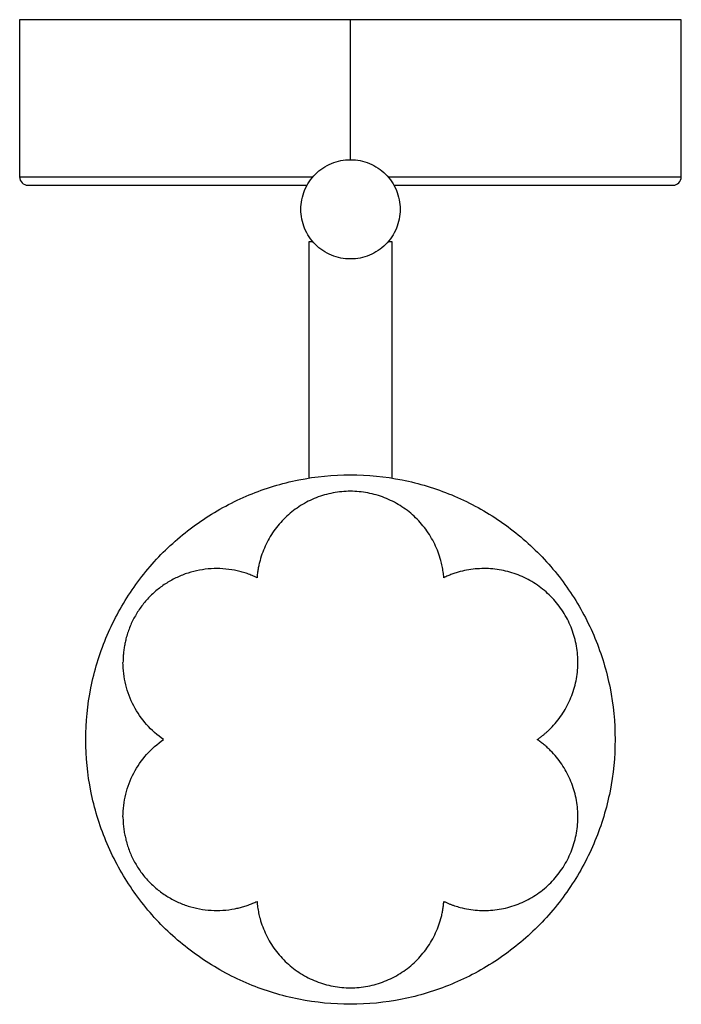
# Paper-space layout '_Posterior' of a CAD drawing. Header units: millimetres. Extents: x -63596 to -63516, y -147 to -28.
import ezdxf

# ---------------------------------------------------------------- set-up
doc = ezdxf.new("R2010")
doc.units = ezdxf.units.MM

psp = doc.layouts.new('_Posterior')

# ---------------------------------------------------------------- linework, layer by layer
at = {"color": 7, "linetype": 'Continuous', "lineweight": 25}
for p, q in [((-63596.08, -28), (-63596.08, -47)), ((-63556.08, -44.92), (-63556.08, -28)), ((-63516.08, -47), (-63516.08, -28)), ((-63561.09, -83.44), (-63561.09, -54.79)), ((-63551.09, -54.79), (-63551.09, -83.44))]:
    psp.add_line(p, q, dxfattribs=at)
for centre, start, end in [((-63595.08, -47), 180, 270), ((-63517.08, -47), 270, 0)]:
    psp.add_arc(centre, 1, start, end, dxfattribs=at)
for points, knots in [([(-63556.08, -28), (-63558.7, -28), (-63561.31, -28), (-63566.45, -28), (-63568.97, -28), (-63573.8, -28), (-63576.12, -28), (-63580.48, -28), (-63582.51, -28), (-63586.21, -28), (-63587.88, -28), (-63590.79, -28), (-63592.03, -28), (-63594.03, -28), (-63594.8, -28), (-63595.82, -28), (-63596.08, -28), (-63596.08, -28)], [0, 0, 0, 0, 0.125, 0.125, 0.25, 0.25, 0.375, 0.375, 0.5, 0.5, 0.625, 0.625, 0.75, 0.75, 0.875, 0.875, 1, 1, 1, 1]), ([(-63516.08, -28), (-63516.08, -28), (-63516.34, -28), (-63517.36, -28), (-63518.12, -28), (-63520.12, -28), (-63521.36, -28), (-63524.27, -28), (-63525.94, -28), (-63529.64, -28), (-63531.68, -28), (-63536.03, -28), (-63538.35, -28), (-63543.19, -28), (-63545.71, -28), (-63550.84, -28), (-63553.46, -28), (-63556.08, -28)], [0, 0, 0, 0, 0.125, 0.125, 0.25, 0.25, 0.375, 0.375, 0.5, 0.5, 0.625, 0.625, 0.75, 0.75, 0.875, 0.875, 1, 1, 1, 1]), ([(-63562.08, -50.92), (-63562.08, -50.14), (-63561.92, -49.35), (-63561.32, -47.9), (-63560.88, -47.23), (-63559.77, -46.12), (-63559.1, -45.68), (-63557.65, -45.08), (-63556.86, -44.92), (-63555.29, -44.92), (-63554.51, -45.08), (-63553.06, -45.68), (-63552.39, -46.12), (-63551.28, -47.23), (-63550.84, -47.9), (-63550.23, -49.35), (-63550.08, -50.14), (-63550.08, -50.92)], [0, 0, 0, 0, 0.125, 0.125, 0.25, 0.25, 0.375, 0.375, 0.5, 0.5, 0.625, 0.625, 0.75, 0.75, 0.875, 0.875, 1, 1, 1, 1]), ([(-63596.08, -47), (-63596.08, -47), (-63595.86, -47), (-63594.98, -47), (-63594.32, -47), (-63592.59, -47), (-63591.52, -47), (-63588.99, -47), (-63587.54, -47), (-63584.31, -47), (-63582.53, -47), (-63578.69, -47), (-63576.64, -47), (-63572.32, -47), (-63570.06, -47), (-63565.42, -47), (-63563.03, -47), (-63560.62, -47)], [0, 0, 0, 0, 0.125, 0.125, 0.25, 0.25, 0.375, 0.375, 0.5, 0.5, 0.625, 0.625, 0.75, 0.75, 0.875, 0.875, 1, 1, 1, 1]), ([(-63551.54, -47), (-63549.12, -47), (-63546.74, -47), (-63542.09, -47), (-63539.83, -47), (-63535.52, -47), (-63533.47, -47), (-63529.63, -47), (-63527.85, -47), (-63524.61, -47), (-63523.16, -47), (-63520.64, -47), (-63519.57, -47), (-63517.84, -47), (-63517.18, -47), (-63516.3, -47), (-63516.08, -47), (-63516.08, -47)], [0, 0, 0, 0, 0.125, 0.125, 0.25, 0.25, 0.375, 0.375, 0.5, 0.5, 0.625, 0.625, 0.75, 0.75, 0.875, 0.875, 1, 1, 1, 1]), ([(-63595.08, -48), (-63595.08, -48), (-63594.87, -48), (-63594.03, -48), (-63593.41, -48), (-63591.77, -48), (-63590.76, -48), (-63588.36, -48), (-63586.98, -48), (-63583.91, -48), (-63582.22, -48), (-63578.57, -48), (-63576.62, -48), (-63572.51, -48), (-63570.35, -48), (-63565.91, -48), (-63563.63, -48), (-63561.32, -48)], [0, 0, 0, 0, 0.125, 0.125, 0.25, 0.25, 0.375, 0.375, 0.5, 0.5, 0.625, 0.625, 0.75, 0.75, 0.875, 0.875, 1, 1, 1, 1]), ([(-63550.84, -48), (-63548.52, -48), (-63546.24, -48), (-63541.8, -48), (-63539.65, -48), (-63535.54, -48), (-63533.58, -48), (-63529.93, -48), (-63528.24, -48), (-63525.17, -48), (-63523.79, -48), (-63521.4, -48), (-63520.38, -48), (-63518.74, -48), (-63518.12, -48), (-63517.29, -48), (-63517.08, -48), (-63517.08, -48)], [0, 0, 0, 0, 0.125, 0.125, 0.25, 0.25, 0.375, 0.375, 0.5, 0.5, 0.625, 0.625, 0.75, 0.75, 0.875, 0.875, 1, 1, 1, 1]), ([(-63550.08, -50.92), (-63550.08, -51.71), (-63550.23, -52.49), (-63550.84, -53.94), (-63551.28, -54.61), (-63552.39, -55.72), (-63553.06, -56.16), (-63554.51, -56.77), (-63555.29, -56.92), (-63556.86, -56.92), (-63557.65, -56.77), (-63559.1, -56.16), (-63559.77, -55.72), (-63560.88, -54.61), (-63561.32, -53.94), (-63561.92, -52.49), (-63562.08, -51.71), (-63562.08, -50.92)], [0, 0, 0, 0, 0.125, 0.125, 0.25, 0.25, 0.375, 0.375, 0.5, 0.5, 0.625, 0.625, 0.75, 0.75, 0.875, 0.875, 1, 1, 1, 1]), ([(-63561.09, -54.79), (-63561.09, -54.79), (-63561.08, -54.79), (-63561.07, -54.79), (-63561.05, -54.79), (-63561.02, -54.79), (-63560.97, -54.79), (-63560.9, -54.79), (-63560.8, -54.79), (-63560.71, -54.79), (-63560.66, -54.79)], [0, 0, 0, 0, 0.100137, 0.200035, 0.299868, 0.399809, 0.500031, 0.666762, 0.833151, 1, 1, 1, 1]), ([(-63551.49, -54.79), (-63551.47, -54.79), (-63551.42, -54.79), (-63551.35, -54.79), (-63551.29, -54.79), (-63551.23, -54.79), (-63551.18, -54.79), (-63551.13, -54.79), (-63551.09, -54.79), (-63551.09, -54.79), (-63551.09, -54.79)], [0, 0, 0, 0, 0.100128, 0.200029, 0.29987, 0.399815, 0.50003, 0.666754, 0.833155, 1, 1, 1, 1]), ([(-63588.09, -115), (-63588.09, -112.91), (-63587.88, -110.81), (-63587.06, -106.7), (-63586.45, -104.69), (-63584.85, -100.82), (-63583.86, -98.96), (-63581.53, -95.48), (-63580.2, -93.85), (-63577.23, -90.89), (-63575.61, -89.56), (-63572.12, -87.23), (-63570.27, -86.24), (-63566.4, -84.63), (-63564.38, -84.02), (-63560.28, -83.21), (-63558.18, -83), (-63553.99, -83), (-63551.9, -83.21), (-63547.79, -84.02), (-63545.78, -84.63), (-63541.91, -86.24), (-63540.05, -87.23), (-63536.57, -89.56), (-63534.94, -90.89), (-63531.98, -93.85), (-63530.64, -95.48), (-63528.32, -98.96), (-63527.32, -100.82), (-63525.72, -104.69), (-63525.11, -106.7), (-63524.29, -110.81), (-63524.09, -112.91), (-63524.09, -115)], [0, 0, 0, 0, 0.0625, 0.0625, 0.125, 0.125, 0.1875, 0.1875, 0.25, 0.25, 0.3125, 0.3125, 0.375, 0.375, 0.4375, 0.4375, 0.5, 0.5, 0.5625, 0.5625, 0.625, 0.625, 0.6875, 0.6875, 0.75, 0.75, 0.8125, 0.8125, 0.875, 0.875, 0.9375, 0.9375, 1, 1, 1, 1]), ([(-63544.79, -95.44), (-63544.8, -95.32), (-63544.82, -95.09), (-63544.87, -94.74), (-63544.92, -94.39), (-63544.99, -94.04), (-63545.06, -93.7), (-63545.21, -93.13), (-63545.46, -92.35), (-63545.88, -91.38), (-63546.39, -90.45), (-63547.17, -89.28), (-63548.35, -87.96), (-63550.04, -86.67), (-63551.93, -85.72), (-63553.97, -85.13), (-63556.09, -84.93), (-63558.2, -85.13), (-63560.24, -85.72), (-63562.14, -86.67), (-63563.82, -87.96), (-63565, -89.28), (-63565.79, -90.45), (-63566.29, -91.38), (-63566.71, -92.35), (-63566.98, -93.19), (-63567.15, -93.87), (-63567.25, -94.39), (-63567.33, -94.91), (-63567.37, -95.26), (-63567.38, -95.44)], [0, 0, 0, 0, 0.010441, 0.020863, 0.031276, 0.04169, 0.052115, 0.06256, 0.093822, 0.125101, 0.156363, 0.187641, 0.250113, 0.312585, 0.375057, 0.437529, 0.500002, 0.562474, 0.624946, 0.687418, 0.74989, 0.812362, 0.843625, 0.874902, 0.906165, 0.937443, 0.953096, 0.968718, 0.984341, 1, 1, 1, 1]), ([(-63567.38, -95.44), (-63567.48, -95.39), (-63567.67, -95.3), (-63567.96, -95.18), (-63568.26, -95.06), (-63568.56, -94.95), (-63568.86, -94.85), (-63569.16, -94.76), (-63569.47, -94.68), (-63569.77, -94.61), (-63570.45, -94.47), (-63571.5, -94.33), (-63572.93, -94.33), (-63574.35, -94.5), (-63575.73, -94.85), (-63577.07, -95.37), (-63578.32, -96.06), (-63579.48, -96.9), (-63580.52, -97.87), (-63581.44, -98.97), (-63582.2, -100.18), (-63582.82, -101.47), (-63583.17, -102.56), (-63583.36, -103.4), (-63583.46, -103.96), (-63583.53, -104.52), (-63583.58, -105.09), (-63583.58, -105.47), (-63583.59, -105.67)], [0, 0, 0, 0, 0.0139444, 0.0278511, 0.041731, 0.0555951, 0.0694541, 0.0833192, 0.0972013, 0.1111113, 0.1250601, 0.1875398, 0.2500415, 0.3125207, 0.375023, 0.4375022, 0.5000045, 0.5624836, 0.6249859, 0.6874645, 0.7499674, 0.812446, 0.8749488, 0.9000191, 0.9249954, 0.9499418, 0.9749221, 1, 1, 1, 1]), ([(-63533.5, -115), (-63533.4, -114.93), (-63533.21, -114.8), (-63532.93, -114.58), (-63532.65, -114.36), (-63532.39, -114.13), (-63532.13, -113.9), (-63531.71, -113.49), (-63531.16, -112.87), (-63530.52, -112.03), (-63529.97, -111.13), (-63529.35, -109.86), (-63528.8, -108.18), (-63528.53, -106.07), (-63528.65, -103.95), (-63529.16, -101.9), (-63530.05, -99.97), (-63531.28, -98.24), (-63532.8, -96.76), (-63534.58, -95.6), (-63536.54, -94.78), (-63538.27, -94.42), (-63539.67, -94.32), (-63540.73, -94.35), (-63541.78, -94.47), (-63542.64, -94.66), (-63543.32, -94.85), (-63543.82, -95.02), (-63544.31, -95.22), (-63544.63, -95.36), (-63544.79, -95.44)], [0, 0, 0, 0, 0.0104415, 0.0208636, 0.0312765, 0.0416902, 0.0521148, 0.0625604, 0.0938228, 0.1251008, 0.1563631, 0.1876411, 0.2501132, 0.3125853, 0.3750574, 0.4375294, 0.5000015, 0.5624736, 0.6249457, 0.6874178, 0.7498899, 0.812362, 0.8436247, 0.8749023, 0.9061647, 0.9374426, 0.953096, 0.9687172, 0.9843405, 1, 1, 1, 1]), ([(-63578.68, -115), (-63579.43, -114.48), (-63580.12, -113.87), (-63581.33, -112.51), (-63581.86, -111.75), (-63582.71, -110.13), (-63583.04, -109.27), (-63583.47, -107.49), (-63583.59, -106.58), (-63583.59, -105.67)], [0, 0, 0, 0, 0.25, 0.25, 0.5, 0.5, 0.75, 0.75, 1, 1, 1, 1]), ([(-63524.09, -115), (-63524.09, -117.09), (-63524.29, -119.19), (-63525.11, -123.3), (-63525.72, -125.31), (-63527.32, -129.18), (-63528.32, -131.04), (-63530.64, -134.52), (-63531.98, -136.15), (-63534.94, -139.11), (-63536.57, -140.44), (-63540.05, -142.77), (-63541.91, -143.76), (-63545.78, -145.37), (-63547.79, -145.98), (-63551.9, -146.79), (-63553.99, -147), (-63558.18, -147), (-63560.28, -146.79), (-63564.38, -145.98), (-63566.4, -145.37), (-63570.27, -143.76), (-63572.12, -142.77), (-63575.61, -140.44), (-63577.23, -139.11), (-63580.2, -136.15), (-63581.53, -134.52), (-63583.86, -131.04), (-63584.85, -129.18), (-63586.45, -125.31), (-63587.06, -123.3), (-63587.88, -119.19), (-63588.09, -117.09), (-63588.09, -115)], [0, 0, 0, 0, 0.0625, 0.0625, 0.125, 0.125, 0.1875, 0.1875, 0.25, 0.25, 0.3125, 0.3125, 0.375, 0.375, 0.4375, 0.4375, 0.5, 0.5, 0.5625, 0.5625, 0.625, 0.625, 0.6875, 0.6875, 0.75, 0.75, 0.8125, 0.8125, 0.875, 0.875, 0.9375, 0.9375, 1, 1, 1, 1]), ([(-63583.59, -124.33), (-63583.59, -123.42), (-63583.47, -122.51), (-63583.04, -120.73), (-63582.71, -119.87), (-63581.86, -118.25), (-63581.33, -117.49), (-63580.12, -116.13), (-63579.43, -115.52), (-63578.68, -115)], [0, 0, 0, 0, 0.25, 0.25, 0.5, 0.5, 0.75, 0.75, 1, 1, 1, 1]), ([(-63544.79, -134.56), (-63544.69, -134.61), (-63544.47, -134.71), (-63544.15, -134.85), (-63543.82, -134.97), (-63543.49, -135.09), (-63543.15, -135.2), (-63542.59, -135.35), (-63541.78, -135.53), (-63540.73, -135.65), (-63539.67, -135.68), (-63538.27, -135.58), (-63536.54, -135.22), (-63534.58, -134.4), (-63532.8, -133.24), (-63531.28, -131.76), (-63530.05, -130.03), (-63529.16, -128.1), (-63528.65, -126.05), (-63528.53, -123.93), (-63528.8, -121.82), (-63529.35, -120.14), (-63529.97, -118.87), (-63530.52, -117.97), (-63531.16, -117.13), (-63531.75, -116.47), (-63532.26, -115.98), (-63532.65, -115.64), (-63533.07, -115.31), (-63533.35, -115.1), (-63533.5, -115)], [0, 0, 0, 0, 0.0104413, 0.0208633, 0.0312761, 0.0416899, 0.0521146, 0.0625604, 0.0938224, 0.1251008, 0.1563628, 0.1876411, 0.2501132, 0.3125853, 0.3750574, 0.4375294, 0.5000015, 0.5624736, 0.6249457, 0.6874178, 0.7498899, 0.812362, 0.8436247, 0.8749023, 0.906165, 0.9374426, 0.9530962, 0.9687176, 0.9843408, 1, 1, 1, 1]), ([(-63583.59, -124.33), (-63583.59, -124.44), (-63583.58, -124.65), (-63583.57, -124.97), (-63583.55, -125.29), (-63583.52, -125.6), (-63583.48, -125.92), (-63583.43, -126.23), (-63583.37, -126.54), (-63583.3, -126.85), (-63583.14, -127.52), (-63582.82, -128.53), (-63582.2, -129.82), (-63581.44, -131.03), (-63580.52, -132.13), (-63579.48, -133.1), (-63578.32, -133.94), (-63577.07, -134.63), (-63575.73, -135.15), (-63574.35, -135.5), (-63572.93, -135.67), (-63571.5, -135.67), (-63570.36, -135.52), (-63569.53, -135.34), (-63568.98, -135.19), (-63568.44, -135.01), (-63567.9, -134.8), (-63567.56, -134.64), (-63567.38, -134.56)], [0, 0, 0, 0, 0.013944, 0.027851, 0.041731, 0.055595, 0.069454, 0.083319, 0.097201, 0.111111, 0.12506, 0.187539, 0.250042, 0.312521, 0.375023, 0.437502, 0.500004, 0.562483, 0.624986, 0.687465, 0.749967, 0.812446, 0.874949, 0.900019, 0.924995, 0.949942, 0.974922, 1, 1, 1, 1]), ([(-63567.38, -134.56), (-63567.37, -134.68), (-63567.35, -134.91), (-63567.31, -135.26), (-63567.25, -135.61), (-63567.19, -135.96), (-63567.11, -136.3), (-63566.96, -136.87), (-63566.71, -137.65), (-63566.29, -138.62), (-63565.79, -139.55), (-63565, -140.72), (-63563.82, -142.04), (-63562.14, -143.33), (-63560.24, -144.28), (-63558.2, -144.87), (-63556.09, -145.07), (-63553.97, -144.87), (-63551.93, -144.28), (-63550.04, -143.33), (-63548.35, -142.04), (-63547.17, -140.72), (-63546.39, -139.55), (-63545.88, -138.62), (-63545.46, -137.65), (-63545.19, -136.81), (-63545.02, -136.13), (-63544.92, -135.61), (-63544.84, -135.09), (-63544.81, -134.74), (-63544.79, -134.56)], [0, 0, 0, 0, 0.010441, 0.020863, 0.031276, 0.04169, 0.052115, 0.06256, 0.093822, 0.125101, 0.156363, 0.187641, 0.250113, 0.312585, 0.375057, 0.437529, 0.500002, 0.562474, 0.624946, 0.687418, 0.74989, 0.812362, 0.843625, 0.874902, 0.906165, 0.937443, 0.953096, 0.968718, 0.984341, 1, 1, 1, 1])]:
    psp.add_open_spline(points, degree=3, knots=knots, dxfattribs=at)

doc.saveas('drawing.dxf')
